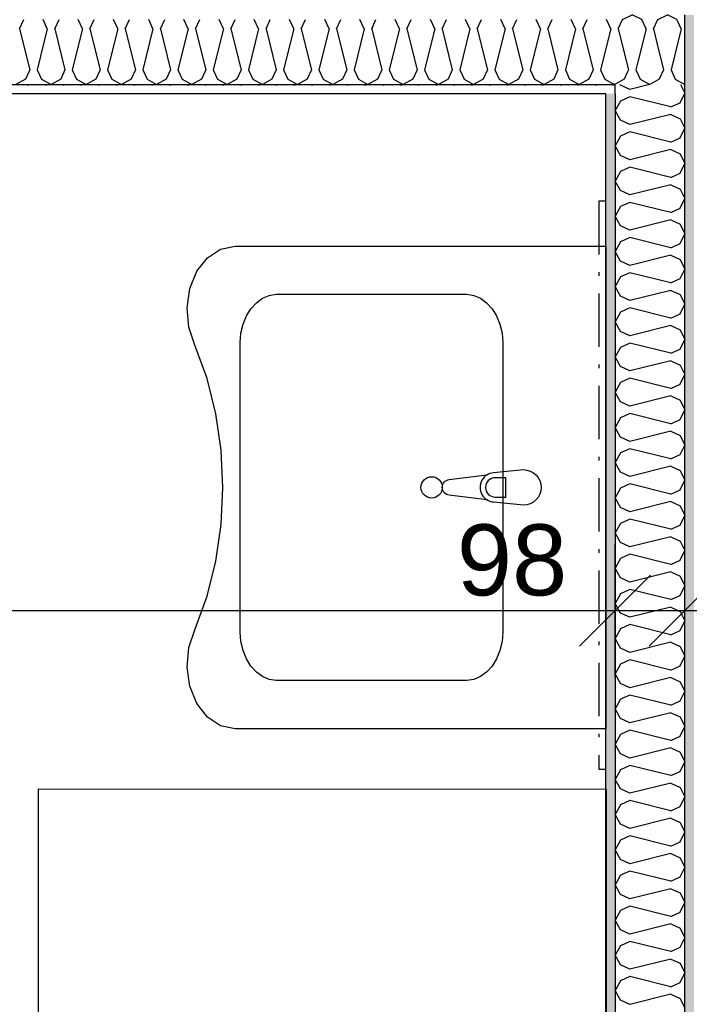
# Model space of a CAD drawing. Header units: millimetres. Extents: x -150 to 340931, y -1115 to 365939.
# Tile 123 of 253: x 288751 to 289694, y 352974 to 354361. Entities that reach past the tile are written whole.
import ezdxf
from ezdxf.enums import TextEntityAlignment as Align

# ---------------------------------------------------------------- set-up
doc = ezdxf.new("R2010")
doc.units = ezdxf.units.MM
doc.header["$LTSCALE"] = 0.5
doc.header["$MEASUREMENT"] = 0
doc.linetypes.add('Over snittplan', pattern=[260, 150, -50, 10, -50])
doc.linetypes.add('PLINE', pattern=[0])
doc.layers.add('236- Innvendig kledning og overflate(Nye konstruksjoner)', color=7, linetype='Continuous', lineweight=0)
for name, color, linetype in [('242- Ikke-bærende innervegger (Skravur)(Nye konstruksjoner)', 7, 'Continuous'), ('242- Ikke-bærende innervegger(Nye konstruksjoner)', 7, 'Continuous'), ('273- Kjøkkeninnredning(Nye konstruksjoner)', 7, 'Continuous'), ('315- Utstyr for sanitærinstallasjoner(Nye konstruksjoner)', 7, 'Continuous'), ('842-M___1_50 Målsetting bygning(Nye konstruksjoner)', 7, 'Continuous'), ('862- M___Nettoareal(Nye konstruksjoner)', 7, 'Continuous'), ('862- M___Nettoareal(Polylinje)(Nye konstruksjoner)', 7, 'Continuous'), ('862- M___Nettoareal(Tekst)(Nye konstruksjoner)', 7, 'Continuous')]:
    doc.layers.add(name, color=color, linetype=linetype)
doc.styles.add('GENERATED_STYLE_1', font='txt')
doc.styles.add('GENERATED_STYLE_3', font='arial.ttf')
doc.dimstyles.new('GENERATED_STYLE__1', dxfattribs={"dimtxt": 100, "dimasz": 95, "dimexe": 0.18, "dimexo": 0.0625, "dimgap": 0, "dimtad": 1, "dimtih": 1, "dimtoh": 1, "dimdec": 0, "dimzin": 0, "dimdsep": 46, "dimtxsty": 'GENERATED_STYLE_3', "dimblk": 'ARROWHEAD_6', "dimblk1": 'ARROWHEAD_6', "dimblk2": 'ARROWHEAD_6', "dimcen": 0.09, "dimse1": 1, "dimse2": 1, "dimclrd": 256, "dimclre": 256, "dimclrt": 256, "dimadec": 1, "dimazin": 0, "dimtfac": 1, "dimtdec": 4, "dimtmove": 0, "dimatfit": 3, "dimfxl": 1, "dimtolj": 1, "dimtzin": 0, "dimarcsym": 0})
doc.dimstyles.new('GENERATED_STYLE__2', dxfattribs={"dimtxt": 100, "dimasz": 95, "dimexe": 0.18, "dimexo": 0.0625, "dimgap": 0, "dimtad": 1, "dimdec": 0, "dimzin": 0, "dimdsep": 46, "dimtxsty": 'GENERATED_STYLE_3', "dimblk": 'ARROWHEAD_6', "dimblk1": 'ARROWHEAD_6', "dimblk2": 'ARROWHEAD_6', "dimcen": 0.09, "dimse1": 1, "dimse2": 1, "dimclrd": 256, "dimclre": 256, "dimclrt": 256, "dimadec": 1, "dimazin": 0, "dimtfac": 1, "dimtdec": 4, "dimtmove": 0, "dimatfit": 3, "dimfxl": 1, "dimtolj": 1, "dimtzin": 0, "dimarcsym": 0})
doc.dimstyles.new('GENERATED_STYLE__4', dxfattribs={"dimtxt": 100, "dimasz": 95, "dimexe": 0.18, "dimexo": 0.0625, "dimgap": 0, "dimtad": 1, "dimdec": 0, "dimzin": 0, "dimdsep": 46, "dimtxsty": 'GENERATED_STYLE_3', "dimblk": 'ARROWHEAD_6', "dimblk1": 'ARROWHEAD_6', "dimblk2": 'ARROWHEAD_6', "dimcen": 0.09, "dimse1": 1, "dimse2": 1, "dimclrd": 256, "dimclre": 256, "dimclrt": 256, "dimadec": 1, "dimazin": 0, "dimtfac": 1, "dimtdec": 4, "dimtmove": 2, "dimatfit": 3, "dimfxl": 1, "dimtolj": 1, "dimtzin": 0, "dimarcsym": 0})
pattern_1 = [(0, (0, 0), (0, 43.30127), [0, -25]), (0, (12.5, 21.65), (0, 43.30127), [0, -25])]

# ---------------------------------------------------------------- blocks, each defined once
blk = doc.blocks.new('BAD__39', base_point=(287873.3, 353122.9))
at = {"layer": '862- M___Nettoareal(Polylinje)(Nye konstruksjoner)', "linetype": 'PLINE', "flags": 128}
blk.add_lwpolyline([(286372, 354256.6), (286372, 351276.6), (289576, 351276.6), (289576, 354256.6)], close=True, dxfattribs=at)
at = {"layer": '862- M___Nettoareal(Tekst)(Nye konstruksjoner)', "style": 'GENERATED_STYLE_1'}
for tag, p in [('DUMMY_861', (288070.6, 353311.1)), ('ROOM_NAME', (287676, 353259.6)), ('DUMMY_862', (287676, 353122.9))]:
    blk.add_attdef(tag, text='', height=100, dxfattribs=at).set_placement(p, align=Align.TOP_LEFT)
blk = doc.blocks.new('Servant[161]', base_point=(289576, 353702.1))
at = {"layer": '273- Kjøkkeninnredning(Nye konstruksjoner)', "linetype": 'PLINE'}
for p, q in [((289084.1, 353962.2), (289092.8, 353968.6)), ((289092.8, 353968.6), (289102.2, 353972.6)), ((289102.2, 353972.6), (289112, 353974.1)), ((289112, 353974.1), (289380.3, 353974.1)), ((289380.3, 353974.1), (289390.1, 353972.6)), ((289390.1, 353972.6), (289399.5, 353968.6)), ((289399.5, 353968.6), (289408.2, 353962.2)), ((289070.1, 353943.6), (289076.4, 353953.8)), ((289076.4, 353953.8), (289084.1, 353962.2)), ((289408.2, 353962.2), (289415.8, 353953.8)), ((289415.8, 353953.8), (289422.1, 353943.6)), ((289065.4, 353931.9), (289070.1, 353943.6)), ((289422.1, 353943.6), (289426.9, 353931.9)), ((289062.4, 353919.3), (289065.4, 353931.9)), ((289426.9, 353931.9), (289429.9, 353919.3)), ((289061.3, 353906.1), (289062.4, 353919.3)), ((289429.9, 353919.3), (289431, 353906.1)), ((289061.3, 353498.1), (289061.3, 353906.1)), ((289431, 353906.1), (289431, 353498.1)), ((289435.1, 353715.7), (289420.2, 353715.7)), ((289435.1, 353688.5), (289435.1, 353715.7)), ((289420.2, 353688.5), (289435.1, 353688.5)), ((289062.4, 353485), (289061.3, 353498.1)), ((289431, 353498.1), (289429.9, 353485)), ((289065.4, 353472.3), (289062.4, 353485)), ((289429.9, 353485), (289426.9, 353472.3)), ((289070.1, 353460.7), (289065.4, 353472.3)), ((289426.9, 353472.3), (289422.1, 353460.7)), ((289076.4, 353450.5), (289070.1, 353460.7)), ((289422.1, 353460.7), (289415.8, 353450.5)), ((289084.1, 353442), (289076.4, 353450.5)), ((289092.8, 353435.7), (289084.1, 353442)), ((289408.2, 353442), (289399.5, 353435.7)), ((289415.8, 353450.5), (289408.2, 353442)), ((289102.2, 353431.7), (289092.8, 353435.7)), ((289112, 353430.1), (289102.2, 353431.7)), ((289380.3, 353430.1), (289112, 353430.1)), ((289390.1, 353431.7), (289380.3, 353430.1)), ((289399.5, 353435.7), (289390.1, 353431.7))]:
    blk.add_line(p, q, dxfattribs=at)
at = {"layer": '273- Kjøkkeninnredning(Nye konstruksjoner)', "linetype": 'PLINE', "flags": 128}
blk.add_lwpolyline([(288997.5, 353902.7), (288989.1, 353927.8), (288986.7, 353955.2), (288990.6, 353982.3), (289000.4, 354006.5), (289015.2, 354025.7), (289033.7, 354037.9), (289054, 354042.1), (289576, 354042.1), (289576, 353362.1), (289054, 353362.1), (289033.7, 353366.4), (289015.2, 353378.6), (289000.4, 353397.7), (288990.6, 353422), (288986.7, 353449.1), (288989.1, 353476.5), (288997.5, 353501.6), (289014.6, 353548.7), (289027, 353598.4), (289034.6, 353649.8), (289037.1, 353702.1), (289034.6, 353754.4), (289027, 353805.9), (289014.6, 353855.5)], close=True, dxfattribs=at)
blk.add_lwpolyline([(289460, 353677.1), (289418.1, 353681.1, -0.12102), (289408.5, 353684.4), (289355.6, 353691, -0.882566), (289355.6, 353713.2), (289408.5, 353719.9, -0.12102), (289418.1, 353723.1), (289460, 353727.1, -1)], format="xyb", close=True, dxfattribs=at)
at = {"layer": '273- Kjøkkeninnredning(Nye konstruksjoner)', "linetype": 'PLINE'}
blk.add_circle((289330.8, 353702.1), 15, dxfattribs=at)
for centre, radius, start, end in [((289420, 353702.1), 21.1, 122.771, 237.229), ((289420.2, 353702.1), 13.6, 90, 270)]:
    blk.add_arc(centre, radius, start, end, dxfattribs=at)
blk = doc.blocks.new('Speil[229]', base_point=(289566, 354105.1))
at = {"layer": '273- Kjøkkeninnredning(Nye konstruksjoner)', "linetype": 'Over snittplan'}
for p, q in [((289566, 354105.1), (289566, 353305.1)), ((289576, 354105.1), (289566, 354105.1)), ((289576, 353305.1), (289576, 354105.1)), ((289566, 353305.1), (289576, 353305.1))]:
    blk.add_line(p, q, dxfattribs=at)
at = {"layer": '273- Kjøkkeninnredning(Nye konstruksjoner)', "linetype": 'Over snittplan', "flags": 128}
blk.add_lwpolyline([(289566, 354105.1), (289566, 353305.1), (289576, 353305.1), (289576, 354105.1)], close=True, dxfattribs=at)
blk = doc.blocks.new('Undersøkelsesbenk[250]', base_point=(289577.1, 353276.6))
at = {"layer": '315- Utstyr for sanitærinstallasjoner(Nye konstruksjoner)', "linetype": 'PLINE', "flags": 128}
blk.add_lwpolyline([(289577.1, 353276.6), (288777.1, 353277.1), (288776, 351277.1), (289576, 351276.6)], close=True, dxfattribs=at)
blk = doc.blocks.new('*D774')
at = {"layer": '842-M___1_50 Målsetting bygning(Nye konstruksjoner)', "linetype": 'PLINE'}
for p, q in [((276294.5, 363585.1), (276294.5, 363772.6)), ((335668.8, 363585.1), (335668.8, 363772.6)), ((276344.5, 363728.9), (276244.5, 363628.9)), ((335618.8, 363628.9), (335718.8, 363728.9)), ((276219.5, 363678.9), (276294.5, 363678.9)), ((276294.5, 363678.9), (335668.8, 363678.9)), ((335668.8, 363678.9), (335743.8, 363678.9))]:
    blk.add_line(p, q, dxfattribs=at)
at = {"layer": '842-M___1_50 Målsetting bygning(Nye konstruksjoner)', "insert": (305772, 363698.9), "char_height": 100, "attachment_point": 7, "style": 'GENERATED_STYLE_3'}
blk.add_mtext('\\A1;{\\pql;\\fArial|b0|i0|c0|p0;\\W1.000000;59\xa0374}', dxfattribs=at)
blk = doc.blocks.new('ARROWHEAD_6')
at = {"linetype": 'Continuous'}
for p, q in [((-0.5, -0.5), (0.5, 0.5)), ((0, 0), (-1, 0))]:
    blk.add_line(p, q, dxfattribs=at)
blk = doc.blocks.new('*D1127')
at = {"layer": '842-M___1_50 Målsetting bygning(Nye konstruksjoner)', "linetype": 'PLINE'}
for p, q in [((289882.1, 354417.6), (289982.1, 354317.6)), ((290025.8, 354367.6), (289838.3, 354367.6)), ((289932.1, 354269.6), (289932.1, 354367.6)), ((289882.1, 354319.6), (289982.1, 354219.6)), ((290025.8, 354269.6), (289838.3, 354269.6)), ((289932.1, 354194.6), (289932.1, 354269.6))]:
    blk.add_line(p, q, dxfattribs=at)
at = {"layer": '842-M___1_50 Målsetting bygning(Nye konstruksjoner)', "char_height": 100, "attachment_point": 7, "rotation": 90, "style": 'GENERATED_STYLE_3'}
for s, insert in [('\\A1;{\\pql;\\fArial|b0|i0|c0|p0;\\W1.000000;100}', (289881.6, 354303)), ('\\A1;{\\pql;\\fArial|b0|i0|c0|p0;\\W1.000000;98}', (289912.1, 354069.8))]:
    blk.add_mtext(s, dxfattribs=dict(at, insert=insert))
blk = doc.blocks.new('*D1128')
at = {"layer": '842-M___1_50 Målsetting bygning(Nye konstruksjoner)', "linetype": 'PLINE'}
for p, q in [((289882.1, 354517.3), (289982.1, 354417.3)), ((290025.8, 354467.3), (289838.3, 354467.3)), ((289932.1, 354367.6), (289932.1, 354467.3)), ((289882.1, 354417.6), (289982.1, 354317.6)), ((290025.8, 354367.6), (289838.3, 354367.6))]:
    blk.add_line(p, q, dxfattribs=at)
blk = doc.blocks.new('*X1322')
at = {"layer": '242- Ikke-bærende innervegger (Skravur)(Nye konstruksjoner)', "linetype": 'PLINE'}
for p, q in [((289682.2, 354348), (289677.5, 354358.2)), ((289682.2, 354348), (289667.8, 354290.5)), ((289647.9, 354328.5), (289657.4, 354290.5)), ((289621, 354301.6), (289618.2, 354290.5)), ((289606.1, 354286.7), (289601.8, 354277.2)), ((289618.2, 354290.5), (289624.2, 354277.2)), ((289657.4, 354290.5), (289651.3, 354277.2)), ((289667.8, 354290.5), (289673.8, 354277.2)), ((289601.8, 354277.2), (289590, 354270.6)), ((289624.2, 354277.2), (289637.8, 354269.6)), ((289651.3, 354277.2), (289637.8, 354269.6)), ((289673.8, 354277.2), (289687, 354269.8))]:
    blk.add_line(p, q, dxfattribs=at)
blk = doc.blocks.new('*X1325')
at = {"layer": '242- Ikke-bærende innervegger (Skravur)(Nye konstruksjoner)', "linetype": 'PLINE'}
for p, q in [((288750.7, 354348), (288756.7, 354361.2)), ((288789.8, 354348), (288783.8, 354361.2)), ((288800.2, 354348), (288806.3, 354361.2)), ((288839.4, 354348), (288833.4, 354361.2)), ((288849.8, 354348), (288855.8, 354361.2)), ((288889, 354348), (288882.9, 354361.2)), ((288899.4, 354348), (288905.4, 354361.2)), ((288938.5, 354348), (288932.5, 354361.2)), ((288949, 354348), (288955, 354361.2)), ((288988.1, 354348), (288982.1, 354361.2)), ((288998.5, 354348), (289004.6, 354361.2)), ((289037.7, 354348), (289031.6, 354361.2)), ((289048.1, 354348), (289054.1, 354361.2)), ((289087.3, 354348), (289081.2, 354361.2)), ((289097.7, 354348), (289103.7, 354361.2)), ((289136.8, 354348), (289130.8, 354361.2)), ((289147.3, 354348), (289153.3, 354361.2)), ((289186.4, 354348), (289180.4, 354361.2)), ((289196.8, 354348), (289202.9, 354361.2)), ((289236, 354348), (289229.9, 354361.2)), ((289246.4, 354348), (289252.4, 354361.2)), ((289285.6, 354348), (289279.5, 354361.2)), ((289296, 354348), (289302, 354361.2)), ((289335.1, 354348), (289329.1, 354361.2)), ((289345.6, 354348), (289351.6, 354361.2)), ((289384.7, 354348), (289378.7, 354361.2)), ((289395.1, 354348), (289401.2, 354361.2)), ((289434.3, 354348), (289428.2, 354361.2)), ((289444.7, 354348), (289450.7, 354361.2)), ((289483.9, 354348), (289477.8, 354361.2)), ((289494.3, 354348), (289500.3, 354361.2)), ((289533.4, 354348), (289527.4, 354361.2)), ((289543.8, 354348), (289549.9, 354361.2)), ((289583, 354348), (289577, 354361.2)), ((288750.7, 354348), (288765, 354290.5)), ((288789.8, 354348), (288775.4, 354290.5)), ((288800.2, 354348), (288814.6, 354290.5)), ((288839.4, 354348), (288825, 354290.5)), ((288849.8, 354348), (288864.2, 354290.5)), ((288889, 354348), (288874.6, 354290.5)), ((288899.4, 354348), (288913.8, 354290.5)), ((288938.5, 354348), (288924.2, 354290.5)), ((288949, 354348), (288963.3, 354290.5)), ((288988.1, 354348), (288973.7, 354290.5)), ((288998.5, 354348), (289012.9, 354290.5)), ((289037.7, 354348), (289023.3, 354290.5)), ((289048.1, 354348), (289062.5, 354290.5)), ((289087.3, 354348), (289072.9, 354290.5)), ((289097.7, 354348), (289112.1, 354290.5)), ((289136.8, 354348), (289122.5, 354290.5)), ((289147.3, 354348), (289161.6, 354290.5)), ((289186.4, 354348), (289172, 354290.5)), ((289196.8, 354348), (289211.2, 354290.5)), ((289236, 354348), (289221.6, 354290.5)), ((289246.4, 354348), (289260.8, 354290.5)), ((289285.6, 354348), (289271.2, 354290.5)), ((289296, 354348), (289310.3, 354290.5)), ((289335.1, 354348), (289320.8, 354290.5)), ((289345.6, 354348), (289359.9, 354290.5)), ((289384.7, 354348), (289370.3, 354290.5)), ((289395.1, 354348), (289409.5, 354290.5)), ((289434.3, 354348), (289419.9, 354290.5)), ((289444.7, 354348), (289459.1, 354290.5)), ((289483.9, 354348), (289469.5, 354290.5)), ((289494.3, 354348), (289508.6, 354290.5)), ((289533.4, 354348), (289519.1, 354290.5)), ((289543.8, 354348), (289558.2, 354290.5)), ((289583, 354348), (289568.6, 354290.5)), ((288765, 354290.5), (288759, 354277.2)), ((288775.4, 354290.5), (288781.5, 354277.2)), ((288814.6, 354290.5), (288808.6, 354277.2)), ((288825, 354290.5), (288831.1, 354277.2)), ((288864.2, 354290.5), (288858.1, 354277.2)), ((288874.6, 354290.5), (288880.6, 354277.2)), ((288913.8, 354290.5), (288907.7, 354277.2)), ((288924.2, 354290.5), (288930.2, 354277.2)), ((288963.3, 354290.5), (288957.3, 354277.2)), ((288973.7, 354290.5), (288979.8, 354277.2)), ((289012.9, 354290.5), (289006.9, 354277.2)), ((289023.3, 354290.5), (289029.4, 354277.2)), ((289062.5, 354290.5), (289056.4, 354277.2)), ((289072.9, 354290.5), (289078.9, 354277.2)), ((289112.1, 354290.5), (289106, 354277.2)), ((289122.5, 354290.5), (289128.5, 354277.2)), ((289161.6, 354290.5), (289155.6, 354277.2)), ((289172, 354290.5), (289178.1, 354277.2)), ((289211.2, 354290.5), (289205.2, 354277.2)), ((289221.6, 354290.5), (289227.7, 354277.2)), ((289260.8, 354290.5), (289254.7, 354277.2)), ((289271.2, 354290.5), (289277.2, 354277.2)), ((289310.3, 354290.5), (289304.3, 354277.2)), ((289320.8, 354290.5), (289326.8, 354277.2)), ((289359.9, 354290.5), (289353.9, 354277.2)), ((289370.3, 354290.5), (289376.4, 354277.2)), ((289409.5, 354290.5), (289403.5, 354277.2)), ((289419.9, 354290.5), (289426, 354277.2)), ((289459.1, 354290.5), (289453, 354277.2)), ((289469.5, 354290.5), (289475.5, 354277.2)), ((289508.6, 354290.5), (289502.6, 354277.2)), ((289519.1, 354290.5), (289525.1, 354277.2)), ((289558.2, 354290.5), (289552.2, 354277.2)), ((289568.6, 354290.5), (289574.7, 354277.2)), ((288759, 354277.2), (288745.5, 354269.6)), ((288781.5, 354277.2), (288795, 354269.6)), ((288808.6, 354277.2), (288795, 354269.6)), ((288831.1, 354277.2), (288844.6, 354269.6)), ((288858.1, 354277.2), (288844.6, 354269.6)), ((288880.6, 354277.2), (288894.2, 354269.6)), ((288907.7, 354277.2), (288894.2, 354269.6)), ((288930.2, 354277.2), (288943.7, 354269.6)), ((288957.3, 354277.2), (288943.7, 354269.6)), ((288979.8, 354277.2), (288993.3, 354269.6)), ((289006.9, 354277.2), (288993.3, 354269.6)), ((289029.4, 354277.2), (289042.9, 354269.6)), ((289056.4, 354277.2), (289042.9, 354269.6)), ((289078.9, 354277.2), (289092.5, 354269.6)), ((289106, 354277.2), (289092.5, 354269.6)), ((289128.5, 354277.2), (289142, 354269.6)), ((289155.6, 354277.2), (289142, 354269.6)), ((289178.1, 354277.2), (289191.6, 354269.6)), ((289205.2, 354277.2), (289191.6, 354269.6)), ((289227.7, 354277.2), (289241.2, 354269.6)), ((289254.7, 354277.2), (289241.2, 354269.6)), ((289277.2, 354277.2), (289290.8, 354269.6)), ((289304.3, 354277.2), (289290.8, 354269.6)), ((289326.8, 354277.2), (289340.3, 354269.6)), ((289353.9, 354277.2), (289340.3, 354269.6)), ((289376.4, 354277.2), (289389.9, 354269.6)), ((289403.5, 354277.2), (289389.9, 354269.6)), ((289426, 354277.2), (289439.5, 354269.6)), ((289453, 354277.2), (289439.5, 354269.6)), ((289475.5, 354277.2), (289489.1, 354269.6)), ((289502.6, 354277.2), (289489.1, 354269.6)), ((289525.1, 354277.2), (289538.6, 354269.6)), ((289552.2, 354277.2), (289538.6, 354269.6)), ((289574.7, 354277.2), (289588.2, 354269.6)), ((289589, 354270.1), (289588.2, 354269.6))]:
    blk.add_line(p, q, dxfattribs=at)
blk = doc.blocks.new('*X1326')
at = {"layer": '242- Ikke-bærende innervegger (Skravur)(Nye konstruksjoner)', "linetype": 'PLINE'}
for p, q in [((289593.4, 354348), (289599.5, 354361.2)), ((289599.5, 354361.2), (289613, 354367.6)), ((289626.5, 354361.2), (289613, 354367.6)), ((289632.6, 354348), (289626.5, 354361.2)), ((289643, 354348), (289649, 354361.2)), ((289649, 354361.2), (289662.6, 354367.6)), ((289676.1, 354361.2), (289662.6, 354367.6)), ((289677.5, 354358.2), (289676.1, 354361.2)), ((289593.4, 354348), (289607.8, 354290.5)), ((289632.6, 354348), (289621, 354301.6)), ((289643, 354348), (289647.9, 354328.5)), ((289607.8, 354290.5), (289606.1, 354286.7)), ((289590, 354270.6), (289589, 354270.1))]:
    blk.add_line(p, q, dxfattribs=at)
blk = doc.blocks.new('*X1431')
at = {"layer": '242- Ikke-bærende innervegger (Skravur)(Nye konstruksjoner)', "linetype": 'PLINE'}
for p, q in [((289596.6, 354268.8), (289596.1, 354269.6)), ((289609.8, 354262.8), (289596.6, 354268.8)), ((289637.3, 354269.6), (289609.8, 354262.8)), ((289681.3, 354269.6), (289687, 354257.6)), ((289596.6, 354246.3), (289589, 354232.8)), ((289609.8, 354252.4), (289596.6, 354246.3)), ((289667.3, 354238), (289609.8, 354252.4)), ((289680.6, 354244), (289687, 354257.6)), ((289596.6, 354219.2), (289589, 354232.8)), ((289667.3, 354238), (289680.6, 354244)), ((289609.8, 354213.2), (289596.6, 354219.2)), ((289667.3, 354227.6), (289609.8, 354213.2)), ((289667.3, 354227.6), (289680.6, 354221.5)), ((289680.6, 354221.5), (289687, 354208)), ((289680.6, 354194.5), (289687, 354208)), ((289596.6, 354196.8), (289589, 354183.2)), ((289609.8, 354202.8), (289596.6, 354196.8)), ((289667.3, 354188.4), (289609.8, 354202.8)), ((289667.3, 354188.4), (289680.6, 354194.5)), ((289596.6, 354169.7), (289589, 354183.2)), ((289667.3, 354178), (289609.8, 354163.6)), ((289667.3, 354178), (289680.6, 354172)), ((289609.8, 354163.6), (289596.6, 354169.7)), ((289680.6, 354172), (289687, 354158.4)), ((289609.8, 354153.2), (289596.6, 354147.2)), ((289667.3, 354138.8), (289609.8, 354153.2)), ((289680.6, 354144.9), (289687, 354158.4)), ((289596.6, 354147.2), (289589, 354133.6)), ((289667.3, 354138.8), (289680.6, 354144.9)), ((289596.6, 354120.1), (289589, 354133.6)), ((289667.3, 354128.4), (289609.8, 354114.1)), ((289667.3, 354128.4), (289680.6, 354122.4)), ((289680.6, 354122.4), (289687, 354108.9)), ((289609.8, 354114.1), (289596.6, 354120.1)), ((289680.6, 354095.3), (289687, 354108.9)), ((289596.6, 354097.6), (289589, 354084.1)), ((289609.8, 354103.6), (289596.6, 354097.6)), ((289667.3, 354089.3), (289609.8, 354103.6)), ((289667.3, 354089.3), (289680.6, 354095.3)), ((289596.6, 354070.5), (289589, 354084.1)), ((289667.3, 354078.9), (289609.8, 354064.5)), ((289667.3, 354078.9), (289680.6, 354072.8)), ((289609.8, 354064.5), (289596.6, 354070.5)), ((289680.6, 354072.8), (289687, 354059.3)), ((289609.8, 354054.1), (289596.6, 354048)), ((289667.3, 354039.7), (289609.8, 354054.1)), ((289680.6, 354045.7), (289687, 354059.3)), ((289596.6, 354048), (289589, 354034.5)), ((289667.3, 354039.7), (289680.6, 354045.7)), ((289596.6, 354021), (289589, 354034.5)), ((289667.3, 354029.3), (289609.8, 354014.9)), ((289667.3, 354029.3), (289680.6, 354023.2)), ((289680.6, 354023.2), (289687, 354009.7)), ((289609.8, 354014.9), (289596.6, 354021)), ((289680.6, 353996.2), (289687, 354009.7)), ((289596.6, 353998.5), (289589, 353984.9)), ((289609.8, 354004.5), (289596.6, 353998.5)), ((289667.3, 353990.1), (289609.8, 354004.5)), ((289667.3, 353990.1), (289680.6, 353996.2)), ((289596.6, 353971.4), (289589, 353984.9)), ((289609.8, 353965.3), (289596.6, 353971.4)), ((289667.3, 353979.7), (289609.8, 353965.3)), ((289667.3, 353979.7), (289680.6, 353973.7)), ((289680.6, 353973.7), (289687, 353960.1)), ((289609.8, 353954.9), (289596.6, 353948.9)), ((289667.3, 353940.5), (289609.8, 353954.9)), ((289680.6, 353946.6), (289687, 353960.1)), ((289596.6, 353948.9), (289589, 353935.3)), ((289667.3, 353940.5), (289680.6, 353946.6)), ((289596.6, 353921.8), (289589, 353935.3)), ((289667.3, 353930.1), (289609.8, 353915.8)), ((289667.3, 353930.1), (289680.6, 353924.1)), ((289609.8, 353915.8), (289596.6, 353921.8)), ((289680.6, 353924.1), (289687, 353910.6)), ((289596.6, 353899.3), (289589, 353885.8)), ((289609.8, 353905.3), (289596.6, 353899.3)), ((289667.3, 353891), (289609.8, 353905.3)), ((289680.6, 353897), (289687, 353910.6)), ((289596.6, 353872.2), (289589, 353885.8)), ((289667.3, 353891), (289680.6, 353897)), ((289609.8, 353866.2), (289596.6, 353872.2)), ((289667.3, 353880.6), (289609.8, 353866.2)), ((289667.3, 353880.6), (289680.6, 353874.5)), ((289680.6, 353874.5), (289687, 353861)), ((289680.6, 353847.4), (289687, 353861)), ((289596.6, 353849.7), (289589, 353836.2)), ((289609.8, 353855.8), (289596.6, 353849.7)), ((289667.3, 353841.4), (289609.8, 353855.8)), ((289667.3, 353841.4), (289680.6, 353847.4)), ((289596.6, 353822.7), (289589, 353836.2)), ((289667.3, 353831), (289609.8, 353816.6)), ((289667.3, 353831), (289680.6, 353824.9)), ((289609.8, 353816.6), (289596.6, 353822.7)), ((289680.6, 353824.9), (289687, 353811.4)), ((289609.8, 353806.2), (289596.6, 353800.2)), ((289667.3, 353791.8), (289609.8, 353806.2)), ((289680.6, 353797.9), (289687, 353811.4)), ((289596.6, 353800.2), (289589, 353786.6)), ((289667.3, 353791.8), (289680.6, 353797.9)), ((289596.6, 353773.1), (289589, 353786.6)), ((289667.3, 353781.4), (289609.8, 353767)), ((289667.3, 353781.4), (289680.6, 353775.4)), ((289680.6, 353775.4), (289687, 353761.8)), ((289609.8, 353767), (289596.6, 353773.1)), ((289680.6, 353748.3), (289687, 353761.8)), ((289596.6, 353750.6), (289589, 353737)), ((289609.8, 353756.6), (289596.6, 353750.6)), ((289667.3, 353742.3), (289609.8, 353756.6)), ((289667.3, 353742.3), (289680.6, 353748.3)), ((289596.6, 353723.5), (289589, 353737)), ((289609.8, 353717.5), (289596.6, 353723.5)), ((289667.3, 353731.8), (289609.8, 353717.5)), ((289667.3, 353731.8), (289680.6, 353725.8)), ((289680.6, 353725.8), (289687, 353712.3)), ((289609.8, 353707), (289596.6, 353701)), ((289667.3, 353692.7), (289609.8, 353707)), ((289680.6, 353698.7), (289687, 353712.3)), ((289596.6, 353701), (289589, 353687.5)), ((289667.3, 353692.7), (289680.6, 353698.7)), ((289596.6, 353673.9), (289589, 353687.5)), ((289667.3, 353682.3), (289609.8, 353667.9)), ((289667.3, 353682.3), (289680.6, 353676.2)), ((289609.8, 353667.9), (289596.6, 353673.9)), ((289680.6, 353676.2), (289687, 353662.7)), ((289680.6, 353649.1), (289687, 353662.7)), ((289596.6, 353651.4), (289589, 353637.9)), ((289609.8, 353657.5), (289596.6, 353651.4)), ((289667.3, 353643.1), (289609.8, 353657.5)), ((289667.3, 353643.1), (289680.6, 353649.1)), ((289596.6, 353624.4), (289589, 353637.9)), ((289609.8, 353618.3), (289596.6, 353624.4)), ((289667.3, 353632.7), (289609.8, 353618.3)), ((289667.3, 353632.7), (289680.6, 353626.6)), ((289680.6, 353626.6), (289687, 353613.1)), ((289609.8, 353607.9), (289596.6, 353601.9)), ((289667.3, 353593.5), (289609.8, 353607.9)), ((289680.6, 353599.6), (289687, 353613.1)), ((289596.6, 353601.9), (289589, 353588.3)), ((289667.3, 353593.5), (289680.6, 353599.6)), ((289596.6, 353574.8), (289589, 353588.3)), ((289667.3, 353583.1), (289609.8, 353568.7)), ((289667.3, 353583.1), (289680.6, 353577.1)), ((289609.8, 353568.7), (289596.6, 353574.8)), ((289680.6, 353577.1), (289687, 353563.5)), ((289596.6, 353552.3), (289589, 353538.7)), ((289609.8, 353558.3), (289596.6, 353552.3)), ((289667.3, 353544), (289609.8, 353558.3)), ((289680.6, 353550), (289687, 353563.5)), ((289596.6, 353525.2), (289589, 353538.7)), ((289667.3, 353544), (289680.6, 353550)), ((289609.8, 353519.2), (289596.6, 353525.2)), ((289667.3, 353533.5), (289609.8, 353519.2)), ((289667.3, 353533.5), (289680.6, 353527.5)), ((289680.6, 353527.5), (289687, 353514)), ((289680.6, 353500.4), (289687, 353514)), ((289596.6, 353502.7), (289589, 353489.2)), ((289609.8, 353508.8), (289596.6, 353502.7)), ((289667.3, 353494.4), (289609.8, 353508.8)), ((289667.3, 353494.4), (289680.6, 353500.4)), ((289596.6, 353475.6), (289589, 353489.2)), ((289667.3, 353484), (289609.8, 353469.6)), ((289667.3, 353484), (289680.6, 353477.9)), ((289609.8, 353469.6), (289596.6, 353475.6)), ((289680.6, 353477.9), (289687, 353464.4)), ((289609.8, 353459.2), (289596.6, 353453.1)), ((289667.3, 353444.8), (289609.8, 353459.2)), ((289680.6, 353450.8), (289687, 353464.4)), ((289596.6, 353453.1), (289589, 353439.6)), ((289667.3, 353444.8), (289680.6, 353450.8)), ((289596.6, 353426.1), (289589, 353439.6)), ((289667.3, 353434.4), (289609.8, 353420)), ((289667.3, 353434.4), (289680.6, 353428.3)), ((289680.6, 353428.3), (289687, 353414.8)), ((289609.8, 353420), (289596.6, 353426.1)), ((289680.6, 353401.3), (289687, 353414.8)), ((289596.6, 353403.6), (289589, 353390)), ((289609.8, 353409.6), (289596.6, 353403.6)), ((289667.3, 353395.2), (289609.8, 353409.6)), ((289667.3, 353395.2), (289680.6, 353401.3)), ((289596.6, 353376.5), (289589, 353390)), ((289609.8, 353370.4), (289596.6, 353376.5)), ((289667.3, 353384.8), (289609.8, 353370.4)), ((289667.3, 353384.8), (289680.6, 353378.8)), ((289680.6, 353378.8), (289687, 353365.2)), ((289609.8, 353360), (289596.6, 353354)), ((289667.3, 353345.7), (289609.8, 353360)), ((289680.6, 353351.7), (289687, 353365.2)), ((289596.6, 353354), (289589, 353340.5)), ((289667.3, 353345.7), (289680.6, 353351.7)), ((289596.6, 353326.9), (289589, 353340.5)), ((289667.3, 353335.2), (289609.8, 353320.9)), ((289667.3, 353335.2), (289680.6, 353329.2)), ((289609.8, 353320.9), (289596.6, 353326.9)), ((289680.6, 353329.2), (289687, 353315.7)), ((289596.6, 353304.4), (289589, 353290.9)), ((289609.8, 353310.5), (289596.6, 353304.4)), ((289667.3, 353296.1), (289609.8, 353310.5)), ((289667.3, 353296.1), (289680.6, 353302.1)), ((289680.6, 353302.1), (289687, 353315.7)), ((289596.6, 353277.3), (289589, 353290.9)), ((289609.8, 353271.3), (289596.6, 353277.3)), ((289667.3, 353285.7), (289609.8, 353271.3)), ((289667.3, 353285.7), (289680.6, 353279.6)), ((289680.6, 353279.6), (289687, 353266.1)), ((289609.8, 353260.9), (289596.6, 353254.8)), ((289667.3, 353246.5), (289609.8, 353260.9)), ((289680.6, 353252.6), (289687, 353266.1)), ((289596.6, 353254.8), (289589, 353241.3)), ((289667.3, 353246.5), (289680.6, 353252.6)), ((289596.6, 353227.8), (289589, 353241.3)), ((289667.3, 353236.1), (289609.8, 353221.7)), ((289667.3, 353236.1), (289680.6, 353230.1)), ((289609.8, 353221.7), (289596.6, 353227.8)), ((289680.6, 353230.1), (289687, 353216.5)), ((289596.6, 353205.3), (289589, 353191.7)), ((289609.8, 353211.3), (289596.6, 353205.3)), ((289667.3, 353196.9), (289609.8, 353211.3)), ((289680.6, 353203), (289687, 353216.5)), ((289596.6, 353178.2), (289589, 353191.7)), ((289667.3, 353196.9), (289680.6, 353203)), ((289609.8, 353172.1), (289596.6, 353178.2)), ((289667.3, 353186.5), (289609.8, 353172.1)), ((289667.3, 353186.5), (289680.6, 353180.5)), ((289680.6, 353180.5), (289687, 353166.9)), ((289680.6, 353153.4), (289687, 353166.9)), ((289596.6, 353155.7), (289589, 353142.2)), ((289609.8, 353161.7), (289596.6, 353155.7)), ((289667.3, 353147.4), (289609.8, 353161.7)), ((289667.3, 353147.4), (289680.6, 353153.4)), ((289596.6, 353128.6), (289589, 353142.2)), ((289667.3, 353136.9), (289609.8, 353122.6)), ((289667.3, 353136.9), (289680.6, 353130.9)), ((289609.8, 353122.6), (289596.6, 353128.6)), ((289680.6, 353130.9), (289687, 353117.4)), ((289609.8, 353112.2), (289596.6, 353106.1)), ((289667.3, 353097.8), (289609.8, 353112.2)), ((289680.6, 353103.8), (289687, 353117.4)), ((289596.6, 353106.1), (289589, 353092.6)), ((289667.3, 353097.8), (289680.6, 353103.8)), ((289596.6, 353079), (289589, 353092.6)), ((289667.3, 353087.4), (289609.8, 353073)), ((289667.3, 353087.4), (289680.6, 353081.3)), ((289680.6, 353081.3), (289687, 353067.8)), ((289609.8, 353073), (289596.6, 353079)), ((289680.6, 353054.3), (289687, 353067.8)), ((289596.6, 353056.5), (289589, 353043)), ((289609.8, 353062.6), (289596.6, 353056.5)), ((289667.3, 353048.2), (289609.8, 353062.6)), ((289667.3, 353048.2), (289680.6, 353054.3)), ((289596.6, 353029.5), (289589, 353043)), ((289609.8, 353023.4), (289596.6, 353029.5)), ((289667.3, 353037.8), (289609.8, 353023.4)), ((289667.3, 353037.8), (289680.6, 353031.8)), ((289680.6, 353031.8), (289687, 353018.2)), ((289609.8, 353013), (289596.6, 353007)), ((289667.3, 352998.6), (289609.8, 353013)), ((289680.6, 353004.7), (289687, 353018.2)), ((289596.6, 353007), (289589, 352993.4)), ((289667.3, 352998.6), (289680.6, 353004.7)), ((289596.6, 352979.9), (289589, 352993.4)), ((289667.3, 352988.2), (289609.8, 352973.9)), ((289667.3, 352988.2), (289680.6, 352982.2)), ((289609.8, 352973.9), (289596.6, 352979.9)), ((289680.6, 352982.2), (289687, 352968.6))]:
    blk.add_line(p, q, dxfattribs=at)
blk = doc.blocks.new('*D1560')
at = {"layer": '842-M___1_50 Målsetting bygning(Nye konstruksjoner)', "linetype": 'PLINE'}
for p, q in [((288499, 354319.6), (288599, 354219.6)), ((288642.7, 354269.6), (288455.2, 354269.6)), ((288549, 351263.6), (288549, 354269.6)), ((288499, 351313.6), (288599, 351213.6)), ((288642.7, 351263.6), (288455.2, 351263.6))]:
    blk.add_line(p, q, dxfattribs=at)
at = {"layer": '842-M___1_50 Målsetting bygning(Nye konstruksjoner)', "char_height": 100, "attachment_point": 7, "rotation": 90, "style": 'GENERATED_STYLE_3'}
for s, insert in [('\\A1;{\\pql;\\fArial|b0|i0|c0|p0;\\W1.000000;98}', (288527.6, 354109.5)), ('\\A1;{\\pql;\\fArial|b0|i0|c0|p0;\\W1.000000;3\xa0006}', (288529, 352595.1))]:
    blk.add_mtext(s, dxfattribs=dict(at, insert=insert))
blk = doc.blocks.new('*D1561')
at = {"layer": '842-M___1_50 Målsetting bygning(Nye konstruksjoner)', "linetype": 'PLINE'}
for p, q in [((288499, 354417.6), (288599, 354317.6)), ((288642.7, 354367.6), (288455.2, 354367.6)), ((288549, 354269.6), (288549, 354367.6)), ((288499, 354319.6), (288599, 354219.6)), ((288642.7, 354269.6), (288455.2, 354269.6))]:
    blk.add_line(p, q, dxfattribs=at)
blk = doc.blocks.new('*D1562')
at = {"layer": '842-M___1_50 Målsetting bygning(Nye konstruksjoner)', "linetype": 'PLINE'}
for p, q in [((288549, 356380.7), (288549, 356455.7)), ((288599, 356330.7), (288499, 356430.7)), ((288642.7, 356380.7), (288455.2, 356380.7)), ((288549, 354367.6), (288549, 356380.7)), ((288499, 354417.6), (288599, 354317.6)), ((288642.7, 354367.6), (288455.2, 354367.6))]:
    blk.add_line(p, q, dxfattribs=at)
at = {"layer": '842-M___1_50 Målsetting bygning(Nye konstruksjoner)', "insert": (288529, 355202.6), "char_height": 100, "attachment_point": 7, "rotation": 90, "style": 'GENERATED_STYLE_3'}
blk.add_mtext('\\A1;{\\pql;\\fArial|b0|i0|c0|p0;\\W1.000000;2\xa0013}', dxfattribs=at)
blk = doc.blocks.new('*D1564')
at = {"layer": '842-M___1_50 Målsetting bygning(Nye konstruksjoner)', "linetype": 'PLINE'}
for p, q in [((286359, 355955), (286359, 356142.5)), ((286409, 356098.7), (286309, 355998.7)), ((289477, 356098.7), (289377, 355998.7)), ((286261, 356048.7), (286359, 356048.7)), ((286359, 356048.7), (289427, 356048.7))]:
    blk.add_line(p, q, dxfattribs=at)
at = {"layer": '842-M___1_50 Målsetting bygning(Nye konstruksjoner)', "char_height": 100, "attachment_point": 7, "rotation": 360, "style": 'GENERATED_STYLE_3'}
for s, insert in [('\\A1;{\\pql;\\fArial|b0|i0|c0|p0;\\W1.000000;98}', (286372.3, 356070.2)), ('\\A1;{\\pql;\\fArial|b0|i0|c0|p0;\\W1.000000;3\xa0068}', (287721.4, 356068.7))]:
    blk.add_mtext(s, dxfattribs=dict(at, insert=insert))
blk = doc.blocks.new('*D1565')
at = {"layer": '842-M___1_50 Målsetting bygning(Nye konstruksjoner)', "linetype": 'PLINE'}
for p, q in [((289427, 355955), (289427, 356142.5)), ((289687, 355955), (289687, 356142.5)), ((289477, 356098.7), (289377, 355998.7)), ((289637, 355998.7), (289737, 356098.7)), ((286359, 356048.7), (289427, 356048.7)), ((289427, 356048.7), (289687, 356048.7)), ((289687, 356048.7), (289762, 356048.7))]:
    blk.add_line(p, q, dxfattribs=at)
at = {"layer": '842-M___1_50 Målsetting bygning(Nye konstruksjoner)', "insert": (289448.8, 356087.3), "char_height": 100, "attachment_point": 7, "rotation": 360, "style": 'GENERATED_STYLE_3'}
blk.add_mtext('\\A1;{\\pql;\\fArial|b0|i0|c0|p0;\\W1.000000;260}', dxfattribs=at)
blk = doc.blocks.new('*D1640')
at = {"layer": '842-M___1_50 Målsetting bygning(Nye konstruksjoner)', "linetype": 'PLINE'}
for p, q in [((286261, 353434.8), (286261, 353622.3)), ((286359, 353434.8), (286359, 353622.3)), ((286311, 353578.6), (286211, 353478.6)), ((286409, 353578.6), (286309, 353478.6)), ((286186, 353528.6), (286261, 353528.6)), ((286261, 353528.6), (286359, 353528.6)), ((286359, 353528.6), (289589, 353528.6))]:
    blk.add_line(p, q, dxfattribs=at)
blk = doc.blocks.new('*D1641')
at = {"layer": '842-M___1_50 Målsetting bygning(Nye konstruksjoner)', "linetype": 'PLINE'}
for p, q in [((289589, 353434.8), (289589, 353622.3)), ((286409, 353578.6), (286309, 353478.6)), ((289639, 353578.6), (289539, 353478.6)), ((286359, 353528.6), (289589, 353528.6)), ((289589, 353528.6), (289687, 353528.6))]:
    blk.add_line(p, q, dxfattribs=at)
at = {"layer": '842-M___1_50 Målsetting bygning(Nye konstruksjoner)', "char_height": 100, "attachment_point": 7, "rotation": 360, "style": 'GENERATED_STYLE_3'}
for s, insert in [('\\A1;{\\pql;\\fArial|b0|i0|c0|p0;\\W1.000000;98}', (286390.8, 353548.6)), ('\\A1;{\\pql;\\fArial|b0|i0|c0|p0;\\W1.000000;3\xa0230}', (287802.4, 353548.6)), ('\\A1;{\\pql;\\fArial|b0|i0|c0|p0;\\W1.000000;98}', (289366.3, 353548.6))]:
    blk.add_mtext(s, dxfattribs=dict(at, insert=insert))
blk = doc.blocks.new('*D1642')
at = {"layer": '842-M___1_50 Målsetting bygning(Nye konstruksjoner)', "linetype": 'PLINE'}
for p, q in [((289687, 353434.8), (289687, 353622.3)), ((289639, 353578.6), (289539, 353478.6)), ((289737, 353578.6), (289637, 353478.6)), ((289589, 353528.6), (289687, 353528.6)), ((289687, 353528.6), (294318, 353528.6))]:
    blk.add_line(p, q, dxfattribs=at)
blk = doc.blocks.new('*D1643')
at = {"layer": '842-M___1_50 Målsetting bygning(Nye konstruksjoner)', "linetype": 'PLINE'}
for p, q in [((294318, 353434.8), (294318, 353622.3)), ((289737, 353578.6), (289637, 353478.6)), ((294268, 353478.6), (294368, 353578.6)), ((289687, 353528.6), (294318, 353528.6)), ((294318, 353528.6), (294391, 353528.6))]:
    blk.add_line(p, q, dxfattribs=at)
at = {"layer": '842-M___1_50 Målsetting bygning(Nye konstruksjoner)', "char_height": 100, "attachment_point": 7, "rotation": 360, "style": 'GENERATED_STYLE_3'}
for s, insert in [('\\A1;{\\pql;\\fArial|b0|i0|c0|p0;\\W1.000000;4\xa0631}', (291830.9, 353548.6)), ('\\A1;{\\pql;\\fArial|b0|i0|c0|p0;\\W1.000000;73}', (294107, 353548.6))]:
    blk.add_mtext(s, dxfattribs=dict(at, insert=insert))

msp = doc.modelspace()

# ---------------------------------------------------------------- hatches: boundary and pattern name
at = {"layer": '242- Ikke-bærende innervegger (Skravur)(Nye konstruksjoner)', "linetype": 'Continuous'}
h = msp.add_hatch(dxfattribs=at)
h.set_pattern_fill('Prikker_tett', color=256, style=0, pattern_type=2)
h.set_pattern_definition(pattern_1)
h.paths.add_polyline_path([(289687, 351065.7), (289700, 351065.7), (289700, 354367.6), (289687, 354367.6)])
h = msp.add_hatch(dxfattribs=at)
h.set_pattern_fill('Prikker_tett', color=256, style=0, pattern_type=2)
h.set_pattern_definition(pattern_1)
h.paths.add_polyline_path([(288307, 354269.6), (288307, 354256.6), (289576, 354256.6), (289576, 354269.6)])
h = msp.add_hatch(dxfattribs=at)
h.set_pattern_fill('Prikker_tett', color=256, style=0, pattern_type=2)
h.set_pattern_definition(pattern_1)
h.paths.add_polyline_path([(289576, 354256.6), (289589, 354256.6), (289589, 354269.6)])
h = msp.add_hatch(dxfattribs=at)
h.set_pattern_fill('Prikker_tett', color=256, style=0, pattern_type=2)
h.set_pattern_definition(pattern_1)
h.paths.add_polyline_path([(289576, 354269.6), (289576, 354256.6), (289589, 354269.6)])
h = msp.add_hatch(dxfattribs=at)
h.set_pattern_fill('Prikker_tett', color=256, style=0, pattern_type=2)
h.set_pattern_definition(pattern_1)
h.paths.add_polyline_path([(289589, 351276.6), (289589, 354256.6), (289576, 354256.6), (289576, 351276.6)])

# ---------------------------------------------------------------- linework, layer by layer
at = {"layer": '236- Innvendig kledning og overflate(Nye konstruksjoner)', "linetype": 'PLINE', "flags": 128}
for points in [[(288307, 354256.6), (289576, 354256.6)], [(289576, 354256.6), (289576, 351276.6)]]:
    msp.add_lwpolyline(points, dxfattribs=at)
at = {"layer": '242- Ikke-bærende innervegger(Nye konstruksjoner)', "linetype": 'PLINE'}
for p, q in [((289687, 354269.6), (289687, 354367.6)), ((289687, 354269.6), (289687, 354367.6)), ((288307, 354269.6), (289589, 354269.6)), ((289589, 354256.6), (289589, 354269.6)), ((289589, 354256.6), (289589, 354269.6)), ((289687, 351263.6), (289687, 354269.6)), ((289589, 354256.6), (289589, 351263.6))]:
    msp.add_line(p, q, dxfattribs=at)

# ---------------------------------------------------------------- block references
at = {"layer": '242- Ikke-bærende innervegger(Nye konstruksjoner)'}
for name in ['*X1325', '*X1326', '*X1322', '*X1431']:
    msp.add_blockref(name, (0, 0), dxfattribs=at)
at = {"layer": '273- Kjøkkeninnredning(Nye konstruksjoner)', "linetype": 'Over snittplan'}
msp.add_blockref('Speil[229]', (289566, 354105.1), dxfattribs=at)
at = {"layer": '273- Kjøkkeninnredning(Nye konstruksjoner)', "linetype": 'PLINE'}
msp.add_blockref('Servant[161]', (289576, 353702.1), dxfattribs=at)
at = {"layer": '315- Utstyr for sanitærinstallasjoner(Nye konstruksjoner)', "linetype": 'PLINE'}
msp.add_blockref('Undersøkelsesbenk[250]', (289577.1, 353276.6), dxfattribs=at)
at = {"layer": '862- M___Nettoareal(Nye konstruksjoner)', "linetype": 'Continuous'}
msp.add_blockref('BAD__39', (287873.3, 353122.9), dxfattribs=at)

# ---------------------------------------------------------------- dimensions: what is measured, and where the dimension line sits
at = {"layer": '842-M___1_50 Målsetting bygning(Nye konstruksjoner)', "linetype": 'Continuous'}
dim = msp.add_linear_dim(base=(335668.8, 363678.9), p1=(276294.5, 358685.2), p2=(335668.8, 339845.1), dimstyle='GENERATED_STYLE__1', dxfattribs=at)
dim.commit()
dim.dimension.update_dxf_attribs({"geometry": '*D774', "text_midpoint": (305981.5, 363748.9), "dimtype": 160})
for base, p1, p2, angle, dimstyle, picture, middle, turn in [((288549, 356380.7), (289589, 354367.6), (289700, 356380.7), 90, 'GENERATED_STYLE__2', '*D1562', (288479, 355374.1), 90), ((289427, 356048.7), (286359, 353822.2), (289427, 356380.7), 360, 'GENERATED_STYLE__2', '*D1564', (287893, 356118.7), 360), ((289687, 356048.7), (289427, 356380.7), (289687, 352074.2), 360, 'GENERATED_STYLE__4', '*D1565', (289562.9, 356137.3), 360), ((289932.1, 354367.6), (287980.5, 354269.6), (288023, 354367.6), 90, 'GENERATED_STYLE__4', '*D1127', (289862.1, 354145.9), 90), ((289932.1, 354467.3), (288023, 354367.6), (289414, 354467.3), 90, 'GENERATED_STYLE__4', '*D1128', (289831.6, 354417.2), 90), ((288549, 354367.6), (289589, 354269.6), (289589, 354367.6), 90, 'GENERATED_STYLE__4', '*D1561', (288477.6, 354185.6), 90), ((288549, 354269.6), (289589, 351263.6), (289589, 354269.6), 90, 'GENERATED_STYLE__2', '*D1560', (288479, 352766.6), 90), ((289589, 353528.6), (286359, 353822.2), (289589, 352025.2), 360, 'GENERATED_STYLE__2', '*D1641', (287974, 353598.6), 360), ((294318, 353528.6), (289687, 352074.2), (294318, 353080.7), 360, 'GENERATED_STYLE__2', '*D1643', (292002.5, 353598.6), 360), ((286359, 353528.6), (286261, 353766.7), (286359, 353822.2), 360, 'GENERATED_STYLE__4', '*D1640', (286466.9, 353598.6), 360), ((289687, 353528.6), (289589, 352025.2), (289687, 352074.2), 360, 'GENERATED_STYLE__4', '*D1642', (289442.4, 353598.6), 360)]:
    dim = msp.add_linear_dim(base=base, p1=p1, p2=p2, angle=angle, dimstyle=dimstyle, dxfattribs=at)
    dim.commit()
    dim.dimension.update_dxf_attribs({"geometry": picture, "text_midpoint": middle, "dimtype": 160, "text_rotation": turn})

doc.saveas('drawing.dxf')
